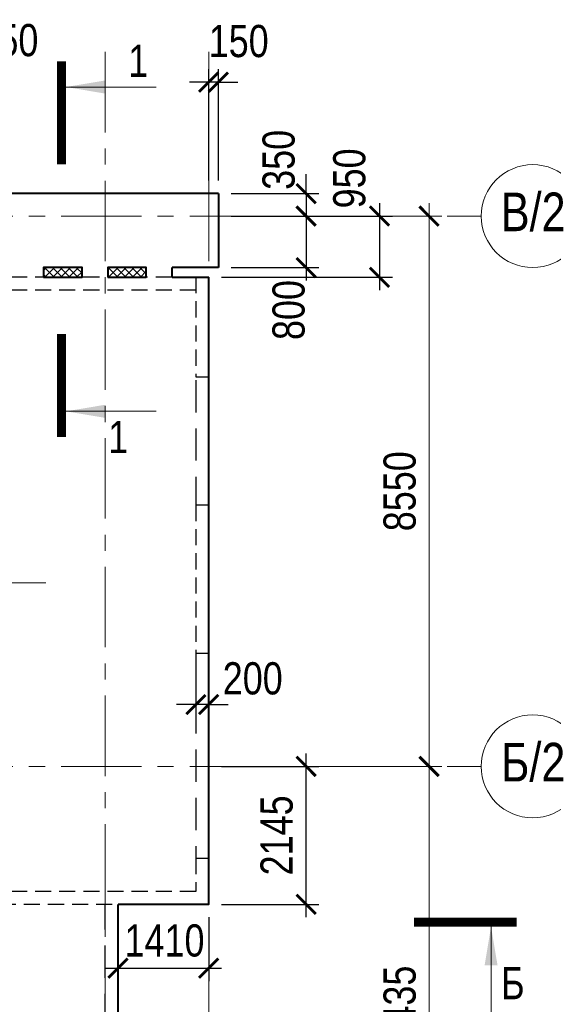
# Model space of a CAD drawing. Header units: inches. Extents: x -8638239 to -8523853, y 3840912 to 4564380.
# Tile 54 of 106: x -8560061 to -8551765, y 4208912 to 4224211. Entities that reach past the tile are written whole.
import ezdxf
from ezdxf.enums import TextEntityAlignment as Align

# ---------------------------------------------------------------- set-up
doc = ezdxf.new("R2010")
doc.units = ezdxf.units.IN
doc.header["$LTSCALE"] = 1000
doc.header["$MEASUREMENT"] = 0
doc.linetypes.add('CENTER', pattern=[2, 1.25, -0.25, 0.25, -0.25])
doc.linetypes.add('HIDDEN', pattern=[0.375, 0.25, -0.125])
for name, color, linetype, lineweight in [('СК-040-С(тены)', 12, 'HIDDEN', 25), ('СК-043-С-ПИЛОНЫ', 5, 'HIDDEN', 25), ('СК-050-П(литы перекрытия)', 3, 'Continuous', 40), ('СК-052-П-БАЛКИ', 1, 'HIDDEN', 30), ('СК-100-О(си)', 7, 'CENTER', 15), ('СК-100-О(си)_имя', 7, 'CENTER', 15), ('СК-110-О-РАЗМЕРЫ', 7, 'Continuous', 15), ('СК-300-Р(азмеры)', 7, 'Continuous', 20), ('СК-400-Т(екст)', 7, 'Continuous', 20), ('СК-451-1-Т-ОТВ ОВ ДУ', 5, 'Continuous', 20), ('СК-500-С(ечения)', 5, 'Continuous', 40), ('СК-600-Ш(триховка)', 250, 'Continuous', 13)]:
    doc.layers.add(name, color=color, linetype=linetype, lineweight=lineweight)
doc.styles.add('ARIAL_annotative', font='arial.ttf', dxfattribs={"width": 0.8, "height": 2.5})
doc.styles.add('RUSS', font='arial.ttf', dxfattribs={"width": 0.8})
doc.dimstyles.new('100-200', dxfattribs={"dimscale": 0, "dimtxt": 500, "dimasz": 300, "dimexe": 200, "dimexo": 200, "dimgap": 200, "dimtad": 1, "dimdec": 0, "dimzin": 0, "dimdsep": 46, "dimtxsty": 'RUSS', "dimblk": 'ARCHTICK', "dimcen": 0.096, "dimdle": 200, "dimclrd": 7, "dimclre": 7, "dimclrt": 256, "dimadec": 0, "dimazin": 0, "dimtfac": 1, "dimtdec": 0, "dimtmove": 2, "dimatfit": 3, "dimldrblk": 'OBLIQUE', "dimfxl": 1, "dimtolj": 1, "dimtzin": 0, "dimarcsym": 0})

# ---------------------------------------------------------------- blocks, each defined once
blk = doc.blocks.new('_ArchTick')
at = {"color": 0, "linetype": 'ByBlock', "const_width": 0.15}
blk.add_lwpolyline([(-0.5, -0.5), (0.5, 0.5)], dxfattribs=at)
blk = doc.blocks.new('*D337')
at = {"layer": 'Defpoints', "color": 0, "transparency": 16777216}
for p in [(2391, 7435), (5035, 7435), (2391, 0)]:
    blk.add_point(p, dxfattribs=at)
at = {"layer": 'СК-300-Р(азмеры)', "color": 7, "lineweight": -2, "transparency": 16777216}
for p, q in [((5035, -200), (5035, 7635)), ((2591, 7435), (5235, 7435)), ((2591, 0), (5235, 0))]:
    blk.add_line(p, q, dxfattribs=at)
at = {"layer": 'СК-300-Р(азмеры)', "color": 7, "lineweight": -2, "transparency": 16777216, "xscale": 300, "yscale": 300, "zscale": 300}
for p, rotation in [((5035, 7435), 90), ((5035, 0), 270)]:
    blk.add_blockref('_ArchTick', p, dxfattribs=dict(at, rotation=rotation))
at = {"layer": 'СК-300-Р(азмеры)', "transparency": 16777216, "insert": (4580, 3718), "char_height": 500, "attachment_point": 5, "rotation": 90, "style": 'RUSS'}
blk.add_mtext('\\A1;7435', dxfattribs=at)
blk = doc.blocks.new('_Oblique')
at = {"color": 0, "linetype": 'ByBlock', "lineweight": -2}
blk.add_line((-0.5, -0.5), (0.5, 0.5), dxfattribs=at)
blk = doc.blocks.new('*D338')
at = {"layer": 'Defpoints', "color": 0, "transparency": 16777216}
for p in [(2391, 15985), (2391, 7435), (5035, 7435)]:
    blk.add_point(p, dxfattribs=at)
at = {"layer": 'СК-300-Р(азмеры)', "color": 7, "lineweight": -2, "transparency": 16777216}
for p, q in [((5035, 16185), (5035, 7235)), ((2591, 15985), (5235, 15985)), ((2591, 7435), (5235, 7435))]:
    blk.add_line(p, q, dxfattribs=at)
at = {"layer": 'СК-300-Р(азмеры)', "color": 7, "lineweight": -2, "transparency": 16777216, "xscale": 300, "yscale": 300, "zscale": 300}
for p, rotation in [((5035, 15985), 90), ((5035, 7435), 270)]:
    blk.add_blockref('_ArchTick', p, dxfattribs=dict(at, rotation=rotation))
at = {"layer": 'СК-300-Р(азмеры)', "transparency": 16777216, "insert": (4580, 11710), "char_height": 500, "attachment_point": 5, "rotation": 90, "style": 'RUSS'}
blk.add_mtext('\\A1;8550', dxfattribs=at)
blk = doc.blocks.new('Сечение')
at = {"layer": 'СК-500-С(ечения)', "linetype": 'Continuous', "lineweight": 15, "ltscale": 100}
blk.add_line((-200, -35), (-200, -735), dxfattribs=at)
at = {"layer": 'СК-500-С(ечения)', "linetype": 'Continuous', "ltscale": 100, "const_width": 70}
blk.add_lwpolyline([(-400, 0), (400, 0)], dxfattribs=at)
at = {"layer": 'СК-500-С(ечения)', "linetype": 'Continuous', "ltscale": 100}
blk.add_solid([(-200, -35), (-250.3, -335.5), (-149.7, -335.5)], dxfattribs=at)
blk = doc.blocks.new('*U79')
at = {"layer": 'СК-400-Т(екст)', "ltscale": 100, "yscale": 0.01, "zscale": 0.01, "rotation": 89.99999999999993}
for p, xscale in [((0, -4), -0.01), ((0, -25.195), 0.01)]:
    blk.add_blockref('Сечение', p, dxfattribs=dict(at, xscale=xscale))
at = {"layer": 'СК-500-С(ечения)', "color": 0, "ltscale": 100, "style": 'ARIAL_annotative', "width": 0.8}
blk.add_attdef('НОМЕР_СЕЧЕНИЯ_1_1(НОМЕР_ЛИСТА)', text='', height=2.5, rotation=180, dxfattribs=at).set_placement((6.74, -1.226), align=Align.RIGHT)
blk.add_attdef('НОМЕР_СЕЧЕНИЯ_2_1(НОМЕР_ЛИСТА)', text='', height=2.5, rotation=180, dxfattribs=at).set_placement((6.74, -27.229), align=Align.BOTTOM_LEFT)
blk = doc.blocks.new('A$Cc2edbf5f_12эт')
at = {"layer": 'СК-040-С(тены)'}
for p, q in [((45331, 6011), (45331, 5490)), ((45331, 6011), (45531, 6011)), ((45531, 6011), (45531, 5290)), ((45331, 5490), (40580, 5490)), ((45531, 5290), (40380, 5290))]:
    blk.add_line(p, q, dxfattribs=at)
at = {"layer": 'СК-043-С-ПИЛОНЫ'}
blk.add_lwpolyline([(45331, 15036), (45331, 13486), (45531, 13486), (45531, 15036), (45331, 15036)], dxfattribs=at)
blk.add_lwpolyline([(45330, 11496), (45330, 9196), (45530, 9196), (45531, 11496)], close=True, dxfattribs=at)
blk = doc.blocks.new('*U158')
at = {"layer": 'СК-400-Т(екст)', "ltscale": 100, "xscale": -0.01, "yscale": 0.01, "zscale": 0.01, "rotation": 89.99999999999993}
blk.add_blockref('Сечение', (0, -4), dxfattribs=at)
at = {"layer": 'СК-500-С(ечения)', "color": 0, "ltscale": 100, "style": 'ARIAL_annotative', "text_generation_flag": 2, "width": 0.8}
blk.add_attdef('НОМЕР_СЕЧЕНИЯ_1_1(НОМЕР_ЛИСТА)', text='', height=2.5, rotation=90, dxfattribs=at).set_placement((6.74, -1.226), align=Align.RIGHT)
blk.add_attdef('НОМЕР_СЕЧЕНИЯ_2_1(НОМЕР_ЛИСТА)', text='', height=2.5, rotation=90, dxfattribs=at).set_placement((7.48, -262.623), align=Align.BOTTOM_LEFT)
blk = doc.blocks.new('*D163')
at = {"layer": 'Defpoints', "color": 0, "transparency": 16777216}
for p in [(-8557322, 4214370), (-8557122, 4214370), (-8557322, 4213570)]:
    blk.add_point(p, dxfattribs=at)
at = {"layer": 'СК-110-О-РАЗМЕРЫ', "color": 7, "lineweight": -2, "transparency": 16777216}
for p, q in [((-8557322, 4214170), (-8557322, 4213370)), ((-8557122, 4214170), (-8557122, 4213370)), ((-8557322, 4213570), (-8557622, 4213570)), ((-8557122, 4213570), (-8557322, 4213570)), ((-8557122, 4213570), (-8556822, 4213570))]:
    blk.add_line(p, q, dxfattribs=at)
at = {"layer": 'СК-110-О-РАЗМЕРЫ', "color": 7, "lineweight": -2, "transparency": 16777216, "xscale": 300, "yscale": 300, "zscale": 300}
blk.add_blockref('_ArchTick', (-8557322, 4213570), dxfattribs=at)
at = {"layer": 'СК-110-О-РАЗМЕРЫ', "color": 7, "lineweight": -2, "transparency": 16777216, "xscale": 300, "yscale": 300, "zscale": 300, "rotation": 180}
blk.add_blockref('_ArchTick', (-8557122, 4213570), dxfattribs=at)
at = {"layer": 'СК-110-О-РАЗМЕРЫ', "transparency": 16777216, "insert": (-8556438, 4213974), "char_height": 500, "attachment_point": 5, "style": 'RUSS'}
blk.add_mtext('\\A1;200', dxfattribs=at)
blk = doc.blocks.new('*D536')
at = {"layer": 'Defpoints', "color": 0, "transparency": 16777216}
for p in [(-8560762, 4223241), (-8560762, 4221510), (-8560512, 4221510)]:
    blk.add_point(p, dxfattribs=at)
at = {"layer": 'СК-110-О-РАЗМЕРЫ', "color": 7, "lineweight": -2, "transparency": 16777216}
for p, q in [((-8560762, 4221710), (-8560762, 4223441)), ((-8560512, 4221710), (-8560512, 4223441)), ((-8560762, 4223241), (-8561062, 4223241)), ((-8560512, 4223241), (-8560762, 4223241)), ((-8560512, 4223241), (-8560212, 4223241))]:
    blk.add_line(p, q, dxfattribs=at)
at = {"layer": 'СК-110-О-РАЗМЕРЫ', "color": 7, "lineweight": -2, "transparency": 16777216, "xscale": 300, "yscale": 300, "zscale": 300}
blk.add_blockref('_ArchTick', (-8560762, 4223241), dxfattribs=at)
at = {"layer": 'СК-110-О-РАЗМЕРЫ', "color": 7, "lineweight": -2, "transparency": 16777216, "xscale": 300, "yscale": 300, "zscale": 300, "rotation": 180}
blk.add_blockref('_ArchTick', (-8560512, 4223241), dxfattribs=at)
at = {"layer": 'СК-110-О-РАЗМЕРЫ', "transparency": 16777216, "insert": (-8560236, 4223890), "char_height": 500, "attachment_point": 5, "style": 'RUSS'}
blk.add_mtext('\\A1;250', dxfattribs=at)
blk = doc.blocks.new('*D537')
at = {"layer": 'Defpoints', "color": 0, "transparency": 16777216}
for p in [(-8557122, 4223241), (-8557122, 4221510), (-8556972, 4221510)]:
    blk.add_point(p, dxfattribs=at)
at = {"layer": 'СК-110-О-РАЗМЕРЫ', "color": 7, "lineweight": -2, "transparency": 16777216}
for p, q in [((-8557122, 4221710), (-8557122, 4223441)), ((-8556972, 4221710), (-8556972, 4223441)), ((-8557122, 4223241), (-8557422, 4223241)), ((-8556972, 4223241), (-8557122, 4223241)), ((-8556972, 4223241), (-8556672, 4223241))]:
    blk.add_line(p, q, dxfattribs=at)
at = {"layer": 'СК-110-О-РАЗМЕРЫ', "color": 7, "lineweight": -2, "transparency": 16777216, "xscale": 300, "yscale": 300, "zscale": 300}
blk.add_blockref('_ArchTick', (-8557122, 4223241), dxfattribs=at)
at = {"layer": 'СК-110-О-РАЗМЕРЫ', "color": 7, "lineweight": -2, "transparency": 16777216, "xscale": 300, "yscale": 300, "zscale": 300, "rotation": 180}
blk.add_blockref('_ArchTick', (-8556972, 4223241), dxfattribs=at)
at = {"layer": 'СК-110-О-РАЗМЕРЫ', "transparency": 16777216, "insert": (-8556656, 4223876), "char_height": 500, "attachment_point": 5, "style": 'RUSS'}
blk.add_mtext('\\A1;150', dxfattribs=at)
blk = doc.blocks.new('*D538')
at = {"layer": 'Defpoints', "color": 0, "transparency": 16777216}
for p in [(-8556972, 4221509), (-8556972, 4221159), (-8555608, 4221159)]:
    blk.add_point(p, dxfattribs=at)
at = {"layer": 'СК-110-О-РАЗМЕРЫ', "color": 7, "lineweight": -2, "transparency": 16777216}
for p, q in [((-8555608, 4221509), (-8555608, 4221809)), ((-8556772, 4221509), (-8555408, 4221509)), ((-8555608, 4221509), (-8555608, 4221159)), ((-8556772, 4221159), (-8555408, 4221159)), ((-8555608, 4221159), (-8555608, 4220859))]:
    blk.add_line(p, q, dxfattribs=at)
at = {"layer": 'СК-110-О-РАЗМЕРЫ', "color": 7, "lineweight": -2, "transparency": 16777216, "xscale": 300, "yscale": 300, "zscale": 300}
for p, rotation in [((-8555608, 4221509), 270), ((-8555608, 4221159), 90)]:
    blk.add_blockref('_ArchTick', p, dxfattribs=dict(at, rotation=rotation))
at = {"layer": 'СК-110-О-РАЗМЕРЫ', "transparency": 16777216, "insert": (-8556033, 4222033), "char_height": 500, "attachment_point": 5, "rotation": 90, "style": 'RUSS'}
blk.add_mtext('\\A1;350', dxfattribs=at)
blk = doc.blocks.new('*D539')
at = {"layer": 'Defpoints', "color": 0, "transparency": 16777216}
for p in [(-8556972, 4221159), (-8556972, 4220359), (-8555608, 4220359)]:
    blk.add_point(p, dxfattribs=at)
at = {"layer": 'СК-110-О-РАЗМЕРЫ', "color": 7, "lineweight": -2, "transparency": 16777216}
for p, q in [((-8555608, 4221359), (-8555608, 4220159)), ((-8556772, 4221159), (-8555408, 4221159)), ((-8556772, 4220359), (-8555408, 4220359))]:
    blk.add_line(p, q, dxfattribs=at)
at = {"layer": 'СК-110-О-РАЗМЕРЫ', "color": 7, "lineweight": -2, "transparency": 16777216, "xscale": 300, "yscale": 300, "zscale": 300}
for p, rotation in [((-8555608, 4221159), 90), ((-8555608, 4220359), 270)]:
    blk.add_blockref('_ArchTick', p, dxfattribs=dict(at, rotation=rotation))
at = {"layer": 'СК-110-О-РАЗМЕРЫ', "transparency": 16777216, "insert": (-8555878, 4219700), "char_height": 500, "attachment_point": 5, "rotation": 90, "style": 'RUSS'}
blk.add_mtext('\\A1;800', dxfattribs=at)
blk = doc.blocks.new('*D540')
at = {"layer": 'Defpoints', "color": 0, "transparency": 16777216}
for p in [(-8556972, 4221159), (-8557122, 4220209), (-8554467, 4220209)]:
    blk.add_point(p, dxfattribs=at)
at = {"layer": 'СК-110-О-РАЗМЕРЫ', "color": 7, "lineweight": -2, "transparency": 16777216}
for p, q in [((-8554467, 4221359), (-8554467, 4220009)), ((-8556772, 4221159), (-8554267, 4221159)), ((-8556922, 4220209), (-8554267, 4220209))]:
    blk.add_line(p, q, dxfattribs=at)
at = {"layer": 'СК-110-О-РАЗМЕРЫ', "color": 7, "lineweight": -2, "transparency": 16777216, "xscale": 300, "yscale": 300, "zscale": 300}
for p, rotation in [((-8554467, 4221159), 90), ((-8554467, 4220209), 270)]:
    blk.add_blockref('_ArchTick', p, dxfattribs=dict(at, rotation=rotation))
at = {"layer": 'СК-110-О-РАЗМЕРЫ', "transparency": 16777216, "insert": (-8554934, 4221745), "char_height": 500, "attachment_point": 5, "rotation": 90, "style": 'RUSS'}
blk.add_mtext('\\A1;950', dxfattribs=at)
blk = doc.blocks.new('*D541')
at = {"layer": 'Defpoints', "color": 0, "transparency": 16777216}
for p in [(-8557122, 4212609), (-8555608, 4212609), (-8557122, 4210465)]:
    blk.add_point(p, dxfattribs=at)
at = {"layer": 'СК-110-О-РАЗМЕРЫ', "color": 7, "lineweight": -2, "transparency": 16777216}
for p, q in [((-8555608, 4210265), (-8555608, 4212809)), ((-8556922, 4212609), (-8555408, 4212609)), ((-8556922, 4210465), (-8555408, 4210465))]:
    blk.add_line(p, q, dxfattribs=at)
at = {"layer": 'СК-110-О-РАЗМЕРЫ', "color": 7, "lineweight": -2, "transparency": 16777216, "xscale": 300, "yscale": 300, "zscale": 300}
for p, rotation in [((-8555608, 4212609), 90), ((-8555608, 4210465), 270)]:
    blk.add_blockref('_ArchTick', p, dxfattribs=dict(at, rotation=rotation))
at = {"layer": 'СК-110-О-РАЗМЕРЫ', "transparency": 16777216, "insert": (-8556064, 4211537), "char_height": 500, "attachment_point": 5, "rotation": 90, "style": 'RUSS'}
blk.add_mtext('\\A1;2145', dxfattribs=at)
blk = doc.blocks.new('*D543')
at = {"layer": 'Defpoints', "color": 0, "transparency": 16777216}
for p in [(-8558532, 4210464), (-8557122, 4210465), (-8557122, 4209474)]:
    blk.add_point(p, dxfattribs=at)
at = {"layer": 'СК-110-О-РАЗМЕРЫ', "color": 7, "lineweight": -2, "transparency": 16777216}
for p, q in [((-8558532, 4210264), (-8558532, 4209274)), ((-8557122, 4210265), (-8557122, 4209274)), ((-8558732, 4209474), (-8556922, 4209474))]:
    blk.add_line(p, q, dxfattribs=at)
at = {"layer": 'СК-110-О-РАЗМЕРЫ', "color": 7, "lineweight": -2, "transparency": 16777216, "xscale": 300, "yscale": 300, "zscale": 300, "rotation": 180}
blk.add_blockref('_ArchTick', (-8558532, 4209474), dxfattribs=at)
at = {"layer": 'СК-110-О-РАЗМЕРЫ', "color": 7, "lineweight": -2, "transparency": 16777216, "xscale": 300, "yscale": 300, "zscale": 300}
blk.add_blockref('_ArchTick', (-8557122, 4209474), dxfattribs=at)
at = {"layer": 'СК-110-О-РАЗМЕРЫ', "transparency": 16777216, "insert": (-8557809, 4209901), "char_height": 500, "attachment_point": 5, "style": 'RUSS'}
blk.add_mtext('\\A1;1410', dxfattribs=at)
blk = doc.blocks.new('оси')
at = {"layer": 'СК-100-О(си)'}
for p, q in [((0, 18534.9), (0, -7257.5)), ((1610, 18534.9), (1610, -7257.5)), ((-46685.3, 15985), (5846.2, 15985)), ((-46685.3, 7435), (5846.2, 7435))]:
    blk.add_line(p, q, dxfattribs=at)
at = {"layer": 'СК-100-О(си)', "linetype": 'Continuous'}
for centre in [(6646.2, 15985), (6646.2, 7435)]:
    blk.add_circle(centre, 800, dxfattribs=at)
at = {"layer": 'СК-100-О(си)_имя', "style": 'RUSS', "width": 0.8}
for s, p in [('В/2', (6654, 16050.7)), ('Б/2', (6654, 7500.7))]:
    blk.add_text(s, height=600, dxfattribs=at).set_placement(p, align=Align.MIDDLE_CENTER)
at = {"layer": 'СК-300-Р(азмеры)'}
for p1, angle, picture, middle in [((2391.1, 15985), 270, '*D338', (4580.2, 11710)), ((2391.1, 0), 90, '*D337', (4580, 3717.5))]:
    dim = blk.add_linear_dim(base=(5035.5, 7435), p1=p1, p2=(2391.1, 7435), angle=angle, dimstyle='100-200', override={"dimscale": 1}, dxfattribs=at)
    dim.commit()
    dim.dimension.update_dxf_attribs({"geometry": picture, "text_midpoint": middle})
blk = doc.blocks.new('A$C858fb3ef')
at = {"layer": 'СК-300-Р(азмеры)'}
blk.add_blockref('оси', (0, 0), dxfattribs=at)
blk = doc.blocks.new('A$C573b34c5')
blk.add_blockref('A$C858fb3ef', (0, 0))

msp = doc.modelspace()

# ---------------------------------------------------------------- hatches: boundary and pattern name
at = {"layer": 'СК-600-Ш(триховка)'}
h = msp.add_hatch(dxfattribs=at)
h.set_pattern_fill('ANSI37', color=256, scale=700)
h.set_pattern_definition([(45, (0, -333733.54), (-61.87184335, 61.87184335), []), (135, (0, -333733.54), (-61.87184335, -61.87184335), [])])
h.paths.add_polyline_path([(-8559091.8, 4220360), (-8559691.6, 4220360), (-8559691.6, 4220210), (-8559091.8, 4220210)])
h.paths.add_polyline_path([(-8558092, 4220360), (-8558691.8, 4220360), (-8558691.8, 4220210), (-8558092, 4220210)])

# ---------------------------------------------------------------- linework, layer by layer
at = {"layer": 'СК-050-П(литы перекрытия)'}
for p, q in [((-8556971.7, 4221510), (-8560511.1, 4221510)), ((-8556971.7, 4221510), (-8556971.7, 4220360)), ((-8556971.7, 4220360), (-8557692, 4220360)), ((-8557692, 4220210), (-8557692, 4220360)), ((-8557692, 4220210), (-8557121.8, 4220210)), ((-8557121.6, 4210464.5), (-8557121.5, 4220210)), ((-8558531.9, 4204974.6), (-8558532, 4210464.5)), ((-8557121.6, 4210464.5), (-8558532, 4210464.5)), ((-8557121.6, 4210464.5), (-8558532, 4210464.5))]:
    msp.add_line(p, q, dxfattribs=at)
for points in [[(-8559691.6, 4220210), (-8559091.8, 4220210), (-8559091.8, 4220360), (-8559691.6, 4220360)], [(-8558691.8, 4220210), (-8558092, 4220210), (-8558092, 4220360), (-8558691.8, 4220360)]]:
    msp.add_lwpolyline(points, close=True, dxfattribs=at)
at = {"layer": 'СК-052-П-БАЛКИ'}
for p, q in [((-8557321.5, 4220210), (-8560642.1, 4220210)), ((-8557321.5, 4220010), (-8560642.1, 4220010))]:
    msp.add_line(p, q, dxfattribs=at)
at = {"layer": 'СК-052-П-БАЛКИ', "ltscale": 2}
for p, q in [((-8557321.5, 4218610), (-8557321.5, 4216670)), ((-8557322, 4214369.8), (-8557321.6, 4211185.1)), ((-8558731.9, 4205574.6), (-8558732, 4210464.6))]:
    msp.add_line(p, q, dxfattribs=at)
at = {"layer": 'СК-451-1-Т-ОТВ ОВ ДУ', "lineweight": 13}
msp.add_line((-8563742.1, 4215461.5), (-8559652, 4215461.5), dxfattribs=at)

# ---------------------------------------------------------------- block references
at = {"layer": 'СК-050-П(литы перекрытия)'}
msp.add_blockref('A$Cc2edbf5f_12эт', (-8602652.1, 4205174.2), dxfattribs=at)
at = {"layer": 'СК-300-Р(азмеры)'}
msp.add_blockref('A$C573b34c5', (-8558731.8, 4205174.2), dxfattribs=at)
at = {"layer": 'СК-500-С(ечения)'}
ref = msp.add_blockref('*U79', (-8559410.2, 4217726), dxfattribs=dict(at, xscale=-200, yscale=200, zscale=200, rotation=180))
ref.add_attrib('НОМЕР_СЕЧЕНИЯ_2_1(НОМЕР_ЛИСТА)', '1', dxfattribs={"color": 0, "ltscale": 100, "height": 500, "style": 'ARIAL_annotative', "width": 0.8}).set_placement((-8558062.2, 4223171.8), align=Align.BOTTOM_RIGHT)
ref.add_attrib('НОМЕР_СЕЧЕНИЯ_1_1(НОМЕР_ЛИСТА)', '1', dxfattribs={"color": 0, "ltscale": 100, "height": 500, "style": 'ARIAL_annotative', "width": 0.8}).set_placement((-8558373, 4217478.1), align=Align.RIGHT)
at = {"layer": 'СК-500-С(ечения)', "color": 1}
ref = msp.add_blockref('*U158', (-8552332.9, 4210188.6), dxfattribs=dict(at, xscale=200, yscale=200, zscale=200, rotation=269.9999385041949))
ref.add_attrib('НОМЕР_СЕЧЕНИЯ_1_1(НОМЕР_ЛИСТА)', 'Б', dxfattribs={"color": 0, "ltscale": 100, "height": 500, "style": 'ARIAL_annotative', "width": 0.8}).set_placement((-8552578.2, 4208840.7), align=Align.BOTTOM_LEFT)

# ---------------------------------------------------------------- dimensions: what is measured, and where the dimension line sits
at = {"layer": 'СК-110-О-РАЗМЕРЫ'}
for base, p1, p2, picture, middle in [((-8560761.8, 4223240.9), (-8560511.8, 4221510), (-8560761.8, 4221510), '*D536', (-8560235.9, 4223889.7)), ((-8557121.8, 4223240.9), (-8556971.7, 4221510), (-8557121.8, 4221510), '*D537', (-8556656.2, 4223876.1)), ((-8557322, 4213569.8), (-8557121.8, 4214369.8), (-8557322, 4214369.8), '*D163', (-8556438.2, 4213973.6)), ((-8557121.6, 4209474.1), (-8558532, 4210464.5), (-8557121.6, 4210464.5), '*D543', (-8557808.9, 4209900.8))]:
    dim = msp.add_linear_dim(base=base, p1=p1, p2=p2, dimstyle='100-200', override={"dimscale": 1}, dxfattribs=at)
    dim.commit()
    dim.dimension.update_dxf_attribs({"geometry": picture, "text_midpoint": middle, "dimtype": 160})
for base, p1, p2, picture, middle in [((-8555608.4, 4221159.2), (-8556971.7, 4221509), (-8556971.7, 4221159.2), '*D538', (-8556033.2, 4222032.6)), ((-8554467.5, 4220209), (-8556971.7, 4221159.2), (-8557121.5, 4220209), '*D540', (-8554934.3, 4221745.1)), ((-8555608.4, 4220359), (-8556971.7, 4221159.2), (-8556971.7, 4220359), '*D539', (-8555878.3, 4219699.6))]:
    dim = msp.add_linear_dim(base=base, p1=p1, p2=p2, angle=90, dimstyle='100-200', override={"dimscale": 1}, dxfattribs=at)
    dim.commit()
    dim.dimension.update_dxf_attribs({"geometry": picture, "text_midpoint": middle, "dimtype": 160})
dim = msp.add_linear_dim(base=(-8555608.4, 4212609.2), p1=(-8557121.6, 4210464.5), p2=(-8557121.6, 4212609.2), angle=90, dimstyle='100-200', override={"dimscale": 1}, dxfattribs=at)
dim.commit()
dim.dimension.update_dxf_attribs({"geometry": '*D541', "text_midpoint": (-8556063.6, 4211536.8)})

doc.saveas('drawing.dxf')
